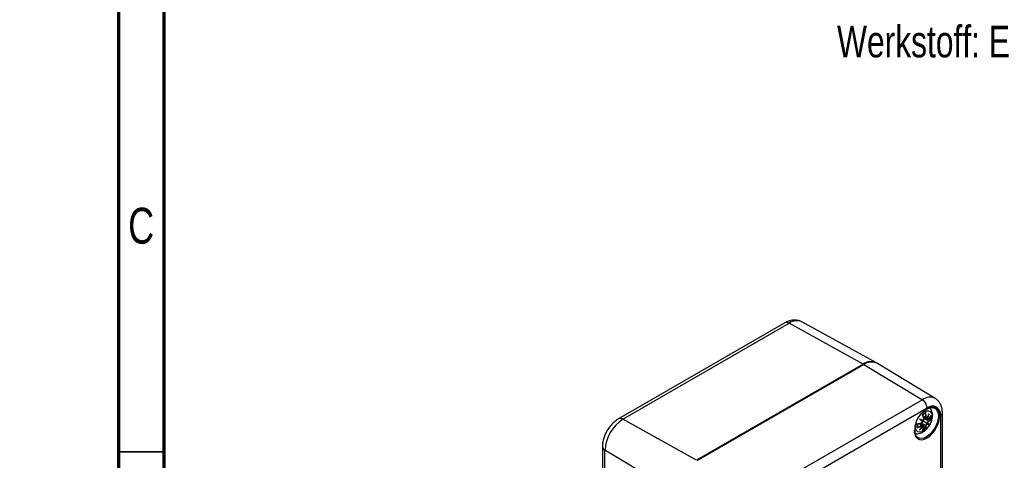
# Model space of a CAD drawing. Header units: millimetres. Extents: x 4 to 415, y 5 to 292.
# Tile 5 of 13: x 4 to 113, y 98 to 146. Entities that reach past the tile are written whole.
import ezdxf

# ---------------------------------------------------------------- set-up
doc = ezdxf.new("R2010")
doc.units = ezdxf.units.MM
doc.styles.add('SLDTEXTSTYLE0', font='TXT', dxfattribs={"width": 0.75})
doc.styles.add('SLDTEXTSTYLE4', font='TXT', dxfattribs={"width": 0.605})

msp = doc.modelspace()

# ---------------------------------------------------------------- linework, layer by layer
at = {"color": 7, "linetype": 'Continuous', "lineweight": 70}
for p, q in [((15, 5), (15, 292)), ((20, 10), (20, 287))]:
    msp.add_line(p, q, dxfattribs=at)
at = {"color": 7, "linetype": 'Continuous', "lineweight": 25}
for p, q in [((88.57, 112.76), (70.19, 102.15)), ((70.68, 102.11), (89.06, 112.72)), ((97.21, 108.18), (89.06, 112.72)), ((98.69, 108.34), (90.44, 112.87)), ((97.21, 108.18), (78.82, 97.57)), ((97.23, 108.14), (78.84, 97.53)), ((78.89, 97.53), (97.28, 108.14)), ((97.28, 108.14), (103.76, 104.27)), ((105.19, 104.4), (98.8, 108.28)), ((103.76, 104.27), (85.37, 93.66)), ((85.89, 92.74), (104.28, 103.36)), ((104.16, 102.29), (103.85, 102.44)), ((103.89, 102.33), (104.21, 102.19)), ((103.9, 102.3), (104.19, 102.17)), ((104.26, 103.22), (104.27, 103.22)), ((105.75, 102.5), (105.75, 46.16)), ((105.97, 46.47), (105.97, 102.81)), ((78.82, 97.57), (70.68, 102.11)), ((102.98, 101.33), (102.99, 101.55)), ((103.66, 101.43), (103.38, 101.62)), ((103.78, 101.44), (103.5, 101.65)), ((103.78, 101.46), (103.52, 101.65)), ((103.58, 102.05), (103.63, 102.02)), ((104.16, 101.4), (103.59, 101.67)), ((103.83, 101.91), (103.63, 102.02)), ((103.93, 101.36), (103.79, 101.46)), ((103.8, 101.87), (103.8, 101.87)), ((103.8, 101.38), (103.8, 101.39)), ((103.85, 101.95), (103.85, 101.95)), ((103.85, 101.36), (103.85, 101.36)), ((103.87, 101.33), (103.9, 101.33)), ((104.43, 101.88), (103.92, 102.24)), ((104.07, 101.14), (103.94, 101.26)), ((104.43, 101.56), (104.12, 101.74)), ((104.2, 102.17), (104.36, 102.1)), ((104.27, 102.19), (104.27, 102.19)), ((104.27, 101.6), (104.27, 101.6)), ((104.32, 102.17), (104.32, 102.17)), ((104.32, 101.68), (104.32, 101.68)), ((104.37, 102.13), (104.35, 102.16)), ((104.45, 102.14), (104.62, 102.08)), ((104.21, 100.16), (104.06, 100.08)), ((68.42, 99.08), (68.42, 42.74)), ((76.7, 93.89), (68.7, 98.68)), ((68.7, 42.34), (68.7, 98.68))]:
    msp.add_line(p, q, dxfattribs=at)
at = {"color": 7, "linetype": 'Continuous', "lineweight": 35}
msp.add_line((20, 98.5), (15, 98.5), dxfattribs=at)
at = {"color": 7, "linetype": 'Continuous', "lineweight": 25, "flags": 128}
for points in [[(104.23, 103.23), (104.5, 103.35), (104.78, 103.4), (105.03, 103.37), (105.24, 103.24), (105.4, 103.04), (105.5, 102.78), (105.53, 102.46), (105.5, 102.1), (105.4, 101.72), (105.24, 101.33), (105.03, 100.97), (104.78, 100.64), (104.5, 100.37), (104.21, 100.16)], [(104.28, 100.04), (104.58, 100.25), (104.86, 100.52), (105.12, 100.85), (105.34, 101.22), (105.51, 101.61), (105.62, 102), (105.67, 102.37), (105.66, 102.71), (105.57, 103), (105.43, 103.22), (105.24, 103.38), (105, 103.45), (104.72, 103.44), (104.43, 103.34), (104.28, 103.27)], [(103.73, 102.81), (103.97, 102.97), (104.22, 103.05), (104.44, 103.05), (104.62, 102.96), (104.76, 102.78), (104.82, 102.54), (104.82, 102.25), (104.76, 101.93), (104.62, 101.6), (104.44, 101.3), (104.22, 101.03), (103.97, 100.83), (103.72, 100.71), (103.48, 100.67), (103.27, 100.72), (103.11, 100.85), (103.01, 101.06), (102.98, 101.33), (102.98, 101.33)], [(104.06, 100.08), (103.91, 100.03), (103.63, 99.98), (103.38, 100.02), (103.17, 100.14), (103.01, 100.34), (102.91, 100.6), (102.88, 100.87)], [(103, 100.26), (103.04, 100.18), (103.21, 99.99), (103.43, 99.88), (103.69, 99.85), (103.98, 99.9), (104.28, 100.04)]]:
    msp.add_lwpolyline(points, dxfattribs=at)
at = {"color": 7, "linetype": 'Continuous', "lineweight": 25}
for centre, radius, start, end in [((88.78, 112.31), 0.495, 55.3959, 114.6398), ((89.88, 111.57), 1.42, 66.728, 125.5268), ((98.07, 107.01), 1.46, 61.9232, 126.5711), ((97.25, 108.1), 0.05, 52.6802, 114.6761), ((98.15, 107), 1.43, 63.0028, 127.3569), ((104.58, 103.15), 1.39, 63.6768, 126.4163), ((103.12, 103.3), 1.16, 2.6523, 56.7703), ((104.85, 102.65), 0.912, 350.786, 129.2033), ((105.59, 100.93), 2.68, 119.265, 194.3783), ((104.48, 101.84), 1.06, 108.3127, 131.682), ((98.94, 100.69), 5.21, 16.2125, 21.8557), ((104.38, 101.87), 0.931, 109.2514, 129.4658), ((99.05, 100.74), 5.09, 16.1873, 21.2536), ((100.35, 102.22), 3.81, 0.9785, 8.3353), ((100.33, 102.22), 3.86, 0.9952, 9.2324), ((100.49, 104.12), 4.24, 333.0002, 338.2682), ((100.53, 104.11), 4.21, 333.103, 340.7235), ((100.98, 103.35), 3.54, 340.3881, 346.8492), ((100.99, 103.35), 3.57, 340.5504, 349.8106), ((102.58, 103.9), 2.57, 316.2366, 325.3403), ((102.61, 103.91), 2.55, 316.1884, 326.5274), ((103.61, 102.26), 1.02, 349.8025, 5.3089), ((103.7, 102.29), 1.06, 348.3172, 11.6828), ((105.61, 102.83), 0.36, 292.8074, 355.8886), ((73, 98.48), 4.3, 122.6055, 177.3945), ((70.4, 101.7), 0.495, 55.3927, 114.6776), ((104.22, 101.39), 1.06, 168.3172, 191.6828), ((102.44, 106.76), 5.21, 278.1416, 283.7839), ((101.81, 104.78), 3.86, 290.7663, 299.0032), ((104.14, 101.45), 0.931, 170.5324, 190.7441), ((102.45, 106.63), 5.09, 278.7436, 283.8091), ((101.82, 104.76), 3.81, 291.6633, 299.0199), ((87.62, 59.07), 45.87, 69.2606, 69.8049), ((132.96, 137.51), 46.07, 230.1898, 230.7317), ((100.27, 103.67), 4.21, 319.2769, 326.897), ((101.16, 103.65), 3.57, 310.1895, 319.4496), ((130.53, 134.59), 42.25, 230.355, 230.7539), ((88.94, 62.62), 42.06, 69.2383, 69.639), ((100.25, 103.69), 4.24, 321.732, 326.9998), ((101.15, 103.65), 3.54, 313.1509, 319.6119), ((101.49, 101.97), 2.55, 333.4721, 343.8103), ((101.48, 101.99), 2.57, 334.6591, 343.7621), ((102.64, 101.43), 1.51, 346.8177, 359.0548), ((102.7, 101.42), 1.49, 345.1925, 359.1455), ((104.65, 102.87), 1.32, 253.4076, 260.5664), ((104.6, 102.62), 1.1, 252.9899, 264.6557), ((103.41, 100.72), 1.32, 39.4155, 46.5785), ((103.6, 100.89), 1.1, 35.324, 46.9962), ((103.66, 103.18), 1.51, 300.9409, 313.1792), ((103.68, 103.13), 1.49, 300.8502, 314.8046), ((103.44, 101.84), 1.06, 288.3127, 311.682), ((103.41, 101.92), 1.02, 295.1862, 310.1766), ((68.91, 99.13), 0.495, 185.4599, 244.6038)]:
    msp.add_arc(centre, radius, start, end, dxfattribs=at)
for centre, major_axis, ratio, start_param, end_param in [((104, 101.91), (0.59, -0.189), 0.006818, 4.049815, 4.462493), ((103.91, 101.76), (0.459, -0.416), 0.006789, 1.820686, 2.233363), ((104, 101.15), (0.587, -0.351), 0.166239, 1.922049, 2.003991), ((104.49, 101.43), (0.471, -0.421), 0.036803, 3.844091, 4.256768), ((104.57, 101.58), (0.6, -0.197), 0.03683, 2.026408, 2.439085), ((104.57, 102.15), (0.598, -0.333), 0.166241, 4.25214, 4.361125)]:
    msp.add_ellipse(centre, major_axis=major_axis, ratio=ratio, start_param=start_param, end_param=end_param, dxfattribs=at)
for points, knots in [([(90.44, 112.86), (90.42, 112.88), (90.29, 112.96), (90.04, 113.03), (89.68, 113.08), (89.32, 113.05), (88.95, 112.95), (88.7, 112.83), (88.57, 112.76)], [0, 0, 0, 0, 0.039102, 0.22436, 0.406232, 0.58996, 0.780542, 1, 1, 1, 1]), ([(102.95, 100.53), (103, 100.52), (103.13, 100.49), (103.37, 100.51), (103.61, 100.58), (103.81, 100.69), (104.02, 100.82), (104.25, 101.03), (104.48, 101.32), (104.67, 101.65), (104.81, 102), (104.88, 102.36), (104.88, 102.69), (104.81, 102.99), (104.72, 103.22), (104.63, 103.32), (104.6, 103.35)], [0, 0, 0, 0, 0.036517, 0.108723, 0.18365, 0.232849, 0.284823, 0.372253, 0.459928, 0.547751, 0.636567, 0.72744, 0.811977, 0.891664, 0.966449, 1, 1, 1, 1]), ([(105.97, 102.81), (105.97, 102.89), (105.97, 103.12), (105.9, 103.46), (105.76, 103.81), (105.56, 104.09), (105.37, 104.29), (105.24, 104.36), (105.19, 104.39)], [0, 0, 0, 0, 0.126635, 0.357683, 0.554183, 0.741819, 0.924166, 1, 1, 1, 1]), ([(103.8, 102.59), (103.8, 102.59), (103.8, 102.6), (103.79, 102.61), (103.78, 102.62), (103.77, 102.63)], [0, 0, 0, 0, 0.245882, 0.52504, 1, 1, 1, 1]), ([(104.07, 102.75), (104.08, 102.75), (104.1, 102.75), (104.11, 102.76), (104.12, 102.77), (104.12, 102.78)], [0, 0, 0, 0, 0.438543, 0.87713, 1, 1, 1, 1]), ([(104.14, 102.84), (104.14, 102.83), (104.13, 102.8), (104.12, 102.78), (104.12, 102.78)], [0, 0, 0, 0, 0.598159, 1, 1, 1, 1]), ([(104.16, 102.29), (104.16, 102.28), (104.16, 102.26), (104.17, 102.23), (104.18, 102.21), (104.19, 102.19), (104.2, 102.19), (104.2, 102.19)], [0, 0, 0, 0, 0.225569, 0.444687, 0.657607, 0.864591, 1, 1, 1, 1]), ([(104.22, 102.21), (104.21, 102.22), (104.2, 102.24), (104.19, 102.27), (104.19, 102.29)], [0, 0, 0, 0, 0.500184, 1, 1, 1, 1]), ([(104.5, 102.72), (104.49, 102.68), (104.47, 102.63), (104.45, 102.58), (104.44, 102.56), (104.43, 102.55), (104.43, 102.55)], [0, 0, 0, 0, 0.66582, 0.866792, 0.942554, 1, 1, 1, 1]), ([(70.19, 102.15), (70.12, 102.1), (69.92, 101.98), (69.61, 101.73), (69.29, 101.38), (69.01, 100.99), (68.77, 100.57), (68.59, 100.12), (68.47, 99.66), (68.42, 99.31), (68.42, 99.12), (68.42, 99.08)], [0, 0, 0, 0, 0.074105, 0.200373, 0.326721, 0.452768, 0.578754, 0.705542, 0.833973, 0.9652, 1, 1, 1, 1]), ([(103.18, 101.6), (103.19, 101.6), (103.21, 101.59), (103.22, 101.6), (103.22, 101.6)], [0, 0, 0, 0, 0.598163, 1, 1, 1, 1]), ([(103.22, 101.22), (103.22, 101.22), (103.21, 101.21), (103.2, 101.19), (103.19, 101.18), (103.18, 101.17)], [0, 0, 0, 0, 0.245882, 0.525039, 1, 1, 1, 1]), ([(103.22, 101.22), (103.23, 101.23), (103.23, 101.25), (103.23, 101.27), (103.23, 101.28), (103.23, 101.28)], [0, 0, 0, 0, 0.437742, 0.875464, 1, 1, 1, 1]), ([(103.58, 102.05), (103.57, 102.06), (103.57, 102.06), (103.56, 102.06), (103.55, 102.07), (103.52, 102.09), (103.48, 102.11), (103.46, 102.12)], [0, 0, 0, 0, 0.066871, 0.121371, 0.221999, 0.455985, 1, 1, 1, 1]), ([(103.66, 101.69), (103.67, 101.69), (103.69, 101.7), (103.72, 101.71), (103.74, 101.73), (103.76, 101.76), (103.78, 101.79), (103.8, 101.83), (103.8, 101.85), (103.8, 101.87)], [0, 0, 0, 0, 0.137815, 0.271687, 0.401774, 0.528233, 0.651226, 0.770918, 1, 1, 1, 1]), ([(103.77, 101.44), (103.77, 101.45), (103.76, 101.45), (103.74, 101.46), (103.72, 101.46), (103.69, 101.45), (103.67, 101.44), (103.66, 101.43)], [0, 0, 0, 0, 0.135272, 0.342289, 0.555243, 0.774395, 1, 1, 1, 1]), ([(103.8, 101.84), (103.79, 101.83), (103.79, 101.8), (103.77, 101.77), (103.75, 101.74), (103.72, 101.71), (103.69, 101.7), (103.68, 101.7)], [0, 0, 0, 0, 0.250042, 0.37642, 0.500657, 0.75042, 1, 1, 1, 1]), ([(103.68, 101.4), (103.69, 101.41), (103.72, 101.42), (103.75, 101.42), (103.76, 101.42)], [0, 0, 0, 0, 0.499816, 1, 1, 1, 1]), ([(103.76, 101.42), (103.76, 101.42), (103.77, 101.41), (103.79, 101.4), (103.79, 101.38), (103.8, 101.37)], [0, 0, 0, 0, 0.248251, 0.500573, 1, 1, 1, 1]), ([(103.8, 101.39), (103.8, 101.4), (103.8, 101.42), (103.78, 101.44), (103.78, 101.44), (103.77, 101.44)], [0, 0, 0, 0, 0.588698, 0.896283, 1, 1, 1, 1]), ([(103.8, 101.87), (103.8, 101.87), (103.81, 101.86), (103.81, 101.86), (103.8, 101.85), (103.8, 101.85), (103.8, 101.84)], [0, 0, 0, 0, 0.2023261, 0.4351519, 0.7005782, 1, 1, 1, 1]), ([(103.8, 101.37), (103.8, 101.37), (103.8, 101.37), (103.81, 101.38), (103.81, 101.38), (103.8, 101.38), (103.8, 101.38)], [0, 0, 0, 0, 0.299422, 0.564848, 0.797674, 1, 1, 1, 1]), ([(103.85, 101.95), (103.86, 101.96), (103.88, 101.98), (103.91, 102.01), (103.92, 102.04), (103.94, 102.07), (103.94, 102.1), (103.95, 102.13), (103.94, 102.15), (103.94, 102.16)], [0, 0, 0, 0, 0.229082, 0.348774, 0.471767, 0.598226, 0.728313, 0.862185, 1, 1, 1, 1]), ([(103.87, 101.97), (103.87, 101.97), (103.87, 101.96), (103.86, 101.95), (103.86, 101.95), (103.85, 101.95), (103.85, 101.95)], [0, 0, 0, 0, 0.299422, 0.564848, 0.797674, 1, 1, 1, 1]), ([(104.12, 101.74), (104.04, 101.79), (103.94, 101.84), (103.85, 101.89), (103.85, 101.9)], [0, 0, 0, 0, 0.920726, 1, 1, 1, 1]), ([(103.92, 101.36), (103.92, 101.36), (103.91, 101.37), (103.88, 101.37), (103.86, 101.36), (103.85, 101.36)], [0, 0, 0, 0, 0.246376, 0.505003, 1, 1, 1, 1]), ([(103.85, 101.36), (103.85, 101.35), (103.86, 101.35), (103.86, 101.34), (103.87, 101.34), (103.87, 101.33), (103.87, 101.33)], [0, 0, 0, 0, 0.202326, 0.435152, 0.700578, 1, 1, 1, 1]), ([(103.94, 102.14), (103.94, 102.13), (103.94, 102.1), (103.93, 102.06), (103.92, 102.02), (103.9, 102), (103.88, 101.98), (103.87, 101.97)], [0, 0, 0, 0, 0.24958, 0.499343, 0.623603, 0.749959, 1, 1, 1, 1]), ([(103.9, 101.33), (103.91, 101.33), (103.92, 101.33), (103.93, 101.32), (103.94, 101.29), (103.94, 101.27), (103.94, 101.26)], [0, 0, 0, 0, 0.1685512, 0.3341722, 0.6672084, 1, 1, 1, 1]), ([(103.94, 101.27), (103.94, 101.28), (103.95, 101.3), (103.94, 101.33), (103.94, 101.34), (103.93, 101.36), (103.92, 101.36), (103.92, 101.36)], [0, 0, 0, 0, 0.25654, 0.505742, 0.747897, 0.9833, 1, 1, 1, 1]), ([(104.27, 101.6), (104.25, 101.59), (104.23, 101.57), (104.21, 101.54), (104.19, 101.51), (104.18, 101.48), (104.17, 101.45), (104.16, 101.43), (104.16, 101.41), (104.16, 101.4)], [0, 0, 0, 0, 0.229082, 0.348774, 0.471767, 0.598226, 0.728313, 0.862185, 1, 1, 1, 1]), ([(104.19, 101.4), (104.19, 101.41), (104.2, 101.44), (104.21, 101.48), (104.23, 101.51), (104.25, 101.54), (104.27, 101.55), (104.28, 101.57)], [0, 0, 0, 0, 0.24958, 0.499343, 0.623603, 0.749959, 1, 1, 1, 1]), ([(104.2, 102.19), (104.21, 102.19), (104.21, 102.18), (104.23, 102.18), (104.25, 102.19), (104.27, 102.19)], [0, 0, 0, 0, 0.103494, 0.411155, 1, 1, 1, 1]), ([(104.28, 102.21), (104.27, 102.2), (104.25, 102.2), (104.23, 102.2), (104.22, 102.21), (104.22, 102.21)], [0, 0, 0, 0, 0.499427, 0.751908, 1, 1, 1, 1]), ([(104.27, 102.19), (104.27, 102.19), (104.28, 102.19), (104.28, 102.19), (104.28, 102.2), (104.28, 102.2), (104.28, 102.21)], [0, 0, 0, 0, 0.202326, 0.435152, 0.700578, 1, 1, 1, 1]), ([(104.28, 101.57), (104.28, 101.57), (104.28, 101.57), (104.28, 101.58), (104.28, 101.59), (104.27, 101.6), (104.27, 101.6)], [0, 0, 0, 0, 0.299422, 0.564848, 0.797674, 1, 1, 1, 1]), ([(104.35, 102.16), (104.35, 102.16), (104.34, 102.16), (104.33, 102.16), (104.33, 102.16), (104.32, 102.17), (104.32, 102.17)], [0, 0, 0, 0, 0.299422, 0.564848, 0.797674, 1, 1, 1, 1]), ([(104.32, 102.17), (104.32, 102.15), (104.32, 102.13), (104.34, 102.11), (104.35, 102.11), (104.35, 102.1)], [0, 0, 0, 0, 0.494894, 0.753467, 1, 1, 1, 1]), ([(104.43, 101.88), (104.43, 101.87), (104.41, 101.86), (104.39, 101.84), (104.37, 101.82), (104.35, 101.79), (104.34, 101.76), (104.32, 101.73), (104.32, 101.7), (104.32, 101.68)], [0, 0, 0, 0, 0.137815, 0.271687, 0.401774, 0.528233, 0.651226, 0.770918, 1, 1, 1, 1]), ([(104.32, 101.68), (104.32, 101.68), (104.33, 101.68), (104.33, 101.68), (104.34, 101.68), (104.35, 101.69), (104.35, 101.69)], [0, 0, 0, 0, 0.202326, 0.435152, 0.700578, 1, 1, 1, 1]), ([(104.35, 102.1), (104.35, 102.1), (104.36, 102.1), (104.37, 102.1), (104.39, 102.1), (104.41, 102.11), (104.43, 102.12), (104.43, 102.13)], [0, 0, 0, 0, 0.016524, 0.251968, 0.494167, 0.743414, 1, 1, 1, 1]), ([(104.35, 101.69), (104.36, 101.71), (104.36, 101.73), (104.38, 101.76), (104.39, 101.79), (104.42, 101.82), (104.44, 101.84), (104.45, 101.85)], [0, 0, 0, 0, 0.250042, 0.37642, 0.500657, 0.75042, 1, 1, 1, 1]), ([(104.45, 102.14), (104.44, 102.13), (104.42, 102.12), (104.39, 102.11), (104.38, 102.12), (104.37, 102.13), (104.37, 102.13)], [0, 0, 0, 0, 0.332791, 0.665828, 0.831555, 1, 1, 1, 1]), ([(104.5, 101.52), (104.49, 101.53), (104.47, 101.54), (104.45, 101.55), (104.44, 101.56), (104.43, 101.56), (104.43, 101.56)], [0, 0, 0, 0, 0.6658204, 0.8667923, 0.9425544, 1, 1, 1, 1]), ([(104.62, 102.08), (104.63, 102.08), (104.65, 102.07), (104.67, 102.07), (104.69, 102.07), (104.69, 102.07)], [0, 0, 0, 0, 0.438543, 0.87713, 1, 1, 1, 1]), ([(104.74, 102.07), (104.73, 102.07), (104.72, 102.07), (104.7, 102.07), (104.69, 102.07)], [0, 0, 0, 0, 0.598163, 1, 1, 1, 1]), ([(103.46, 100.92), (103.49, 100.95), (103.53, 100.99), (103.56, 101.04), (103.57, 101.06), (103.57, 101.06), (103.58, 101.07)], [0, 0, 0, 0, 0.66582, 0.866792, 0.942554, 1, 1, 1, 1]), ([(104.12, 101.08), (104.11, 101.09), (104.1, 101.11), (104.08, 101.13), (104.07, 101.14), (104.07, 101.14)], [0, 0, 0, 0, 0.437742, 0.875464, 1, 1, 1, 1]), ([(104.12, 101.08), (104.12, 101.08), (104.13, 101.07), (104.14, 101.05), (104.14, 101.05), (104.14, 101.04)], [0, 0, 0, 0, 0.245882, 0.52504, 1, 1, 1, 1])]:
    msp.add_open_spline(points, degree=3, knots=knots, dxfattribs=at)
for points in [[(104.19, 102.29), (104.19, 102.29), (104.18, 102.29), (104.18, 102.29), (104.17, 102.29), (104.16, 102.29), (104.16, 102.29)], [(103.68, 101.7), (103.68, 101.7), (103.68, 101.69), (103.67, 101.69), (103.67, 101.68), (103.67, 101.68), (103.66, 101.69)], [(103.68, 101.4), (103.68, 101.41), (103.68, 101.41), (103.67, 101.42), (103.67, 101.43), (103.67, 101.43), (103.66, 101.43)], [(103.94, 102.14), (103.94, 102.15), (103.94, 102.15), (103.95, 102.15), (103.94, 102.16), (103.94, 102.16), (103.94, 102.16)], [(103.94, 101.26), (103.94, 101.26), (103.94, 101.26), (103.95, 101.26), (103.94, 101.27), (103.94, 101.27), (103.94, 101.27)], [(104.19, 101.4), (104.19, 101.4), (104.18, 101.4), (104.18, 101.4), (104.17, 101.4), (104.16, 101.4), (104.16, 101.4)], [(104.45, 102.14), (104.45, 102.14), (104.45, 102.14), (104.45, 102.13), (104.44, 102.13), (104.44, 102.13), (104.43, 102.13)], [(104.45, 101.85), (104.45, 101.85), (104.45, 101.86), (104.45, 101.87), (104.44, 101.87), (104.44, 101.88), (104.43, 101.88)]]:
    msp.add_open_spline(points, degree=3, dxfattribs=at)

# ---------------------------------------------------------------- texts
at = {"color": 7, "linetype": 'Continuous', "lineweight": 0, "char_height": 1.5875, "attachment_point": 1, "rotation": 90, "style": 'SLDTEXTSTYLE4'}
for s, insert in [('Zuwiderhandelnde sind haftbar für verursachte Schäden. alle Rechte, einschließlich erteilter Patente, eingetragene Markenzeichen oder', (7.54, 15.21)), ('Die Vervielfältigung, Übertragung oder Gebrauch dieses Dokumentes ist ohne explizite schriftliche Genehmigung nicht autorisiert.', (4.42, 15.21))]:
    msp.add_mtext(s, dxfattribs=dict(at, insert=insert))
at = {"color": 7, "linetype": 'Continuous', "lineweight": 0, "style": 'SLDTEXTSTYLE0'}
for s, insert, char_height, attachment_point in [('Werkstoff: EN AC-AlSi9', (94.33, 145.6), 3.5, 1), ('C', (17.46, 125.48), 3.97, 2)]:
    msp.add_mtext(s, dxfattribs=dict(at, insert=insert, char_height=char_height, attachment_point=attachment_point))

doc.saveas('drawing.dxf')
